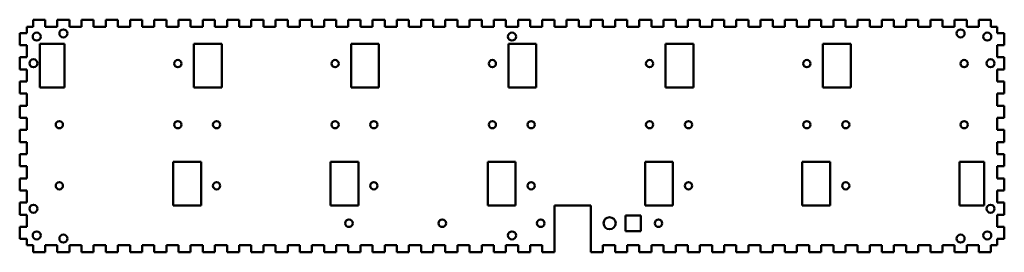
# Model space of a CAD drawing. Header units: millimetres. Extents: x 356 to 762, y 384 to 480.
import ezdxf

# ---------------------------------------------------------------- set-up
doc = ezdxf.new("R2010")
doc.units = ezdxf.units.MM
doc.header["$LTSCALE"] = 4
doc.layers.add('Visible (ANSI)', color=7, linetype='Continuous', lineweight=50)

msp = doc.modelspace()

# ---------------------------------------------------------------- linework, layer by layer
at = {"layer": 'Visible (ANSI)'}
for p, q in [((361.3, 476.8), (361.3, 479.8)), ((361.3, 479.8), (366.3, 479.8)), ((366.3, 476.8), (366.3, 479.8)), ((371.3, 476.8), (371.3, 479.8)), ((371.3, 479.8), (376.3, 479.8)), ((376.3, 476.8), (376.3, 479.8)), ((381.3, 476.8), (381.3, 479.8)), ((381.3, 479.8), (386.3, 479.8)), ((386.3, 476.8), (386.3, 479.8)), ((391.3, 476.8), (391.3, 479.8)), ((391.3, 479.8), (396.3, 479.8)), ((396.3, 476.8), (396.3, 479.8)), ((401.3, 476.8), (401.3, 479.8)), ((401.3, 479.8), (406.3, 479.8)), ((406.3, 476.8), (406.3, 479.8)), ((411.3, 476.8), (411.3, 479.8)), ((411.3, 479.8), (416.3, 479.8)), ((416.3, 476.8), (416.3, 479.8)), ((421.3, 476.8), (421.3, 479.8)), ((421.3, 479.8), (426.3, 479.8)), ((426.3, 476.8), (426.3, 479.8)), ((431.3, 476.8), (431.3, 479.8)), ((431.3, 479.8), (436.3, 479.8)), ((436.3, 476.8), (436.3, 479.8)), ((441.3, 476.8), (441.3, 479.8)), ((441.3, 479.8), (446.3, 479.8)), ((446.3, 476.8), (446.3, 479.8)), ((451.3, 476.8), (451.3, 479.8)), ((451.3, 479.8), (456.3, 479.8)), ((456.3, 476.8), (456.3, 479.8)), ((461.3, 476.8), (461.3, 479.8)), ((461.3, 479.8), (466.3, 479.8)), ((466.3, 476.8), (466.3, 479.8)), ((471.3, 476.8), (471.3, 479.8)), ((471.3, 479.8), (476.3, 479.8)), ((476.3, 476.8), (476.3, 479.8)), ((481.3, 476.8), (481.3, 479.8)), ((481.3, 479.8), (486.3, 479.8)), ((486.3, 476.8), (486.3, 479.8)), ((491.3, 476.8), (491.3, 479.8)), ((491.3, 479.8), (496.3, 479.8)), ((496.3, 476.8), (496.3, 479.8)), ((501.3, 476.8), (501.3, 479.8)), ((501.3, 479.8), (506.3, 479.8)), ((506.3, 476.8), (506.3, 479.8)), ((511.3, 476.8), (511.3, 479.8)), ((511.3, 479.8), (516.3, 479.8)), ((516.3, 476.8), (516.3, 479.8)), ((521.3, 476.8), (521.3, 479.8)), ((521.3, 479.8), (526.3, 479.8)), ((526.3, 476.8), (526.3, 479.8)), ((531.3, 476.8), (531.3, 479.8)), ((531.3, 479.8), (536.3, 479.8)), ((536.3, 476.8), (536.3, 479.8)), ((541.3, 476.8), (541.3, 479.8)), ((541.3, 479.8), (546.3, 479.8)), ((546.3, 476.8), (546.3, 479.8)), ((551.3, 476.8), (551.3, 479.8)), ((551.3, 479.8), (556.3, 479.8)), ((556.3, 476.8), (556.3, 479.8)), ((561.3, 476.8), (561.3, 479.8)), ((561.3, 479.8), (566.3, 479.8)), ((566.3, 476.8), (566.3, 479.8)), ((571.3, 476.8), (571.3, 479.8)), ((571.3, 479.8), (576.3, 479.8)), ((576.3, 476.8), (576.3, 479.8)), ((581.3, 476.8), (581.3, 479.8)), ((581.3, 479.8), (586.3, 479.8)), ((586.3, 476.8), (586.3, 479.8)), ((591.3, 476.8), (591.3, 479.8)), ((591.3, 479.8), (596.3, 479.8)), ((596.3, 476.8), (596.3, 479.8)), ((601.3, 476.8), (601.3, 479.8)), ((601.3, 479.8), (606.3, 479.8)), ((606.3, 476.8), (606.3, 479.8)), ((611.3, 476.8), (611.3, 479.8)), ((611.3, 479.8), (616.3, 479.8)), ((616.3, 476.8), (616.3, 479.8)), ((621.3, 476.8), (621.3, 479.8)), ((621.3, 479.8), (626.3, 479.8)), ((626.3, 476.8), (626.3, 479.8)), ((631.3, 476.8), (631.3, 479.8)), ((631.3, 479.8), (636.3, 479.8)), ((636.3, 476.8), (636.3, 479.8)), ((641.3, 476.8), (641.3, 479.8)), ((641.3, 479.8), (646.3, 479.8)), ((646.3, 476.8), (646.3, 479.8)), ((651.3, 476.8), (651.3, 479.8)), ((651.3, 479.8), (656.3, 479.8)), ((656.3, 476.8), (656.3, 479.8)), ((661.3, 476.8), (661.3, 479.8)), ((661.3, 479.8), (666.3, 479.8)), ((666.3, 476.8), (666.3, 479.8)), ((671.3, 476.8), (671.3, 479.8)), ((671.3, 479.8), (676.3, 479.8)), ((676.3, 476.8), (676.3, 479.8)), ((681.3, 476.8), (681.3, 479.8)), ((681.3, 479.8), (686.3, 479.8)), ((686.3, 476.8), (686.3, 479.8)), ((691.3, 476.8), (691.3, 479.8)), ((691.3, 479.8), (696.3, 479.8)), ((696.3, 476.8), (696.3, 479.8)), ((701.3, 476.8), (701.3, 479.8)), ((701.3, 479.8), (706.3, 479.8)), ((706.3, 476.8), (706.3, 479.8)), ((711.3, 476.8), (711.3, 479.8)), ((711.3, 479.8), (716.3, 479.8)), ((716.3, 476.8), (716.3, 479.8)), ((721.3, 476.8), (721.3, 479.8)), ((721.3, 479.8), (726.3, 479.8)), ((726.3, 476.8), (726.3, 479.8)), ((731.3, 476.8), (731.3, 479.8)), ((731.3, 479.8), (736.3, 479.8)), ((736.3, 476.8), (736.3, 479.8)), ((741.3, 476.8), (741.3, 479.8)), ((741.3, 479.8), (746.3, 479.8)), ((746.3, 476.8), (746.3, 479.8)), ((751.3, 476.8), (751.3, 479.8)), ((751.3, 479.8), (756.3, 479.8)), ((756.3, 476.8), (756.3, 479.8)), ((358.8, 476.8), (358.8, 474.3)), ((361.3, 476.8), (358.8, 476.8)), ((371.3, 476.8), (366.3, 476.8)), ((381.3, 476.8), (376.3, 476.8)), ((391.3, 476.8), (386.3, 476.8)), ((401.3, 476.8), (396.3, 476.8)), ((411.3, 476.8), (406.3, 476.8)), ((421.3, 476.8), (416.3, 476.8)), ((431.3, 476.8), (426.3, 476.8)), ((441.3, 476.8), (436.3, 476.8)), ((451.3, 476.8), (446.3, 476.8)), ((461.3, 476.8), (456.3, 476.8)), ((471.3, 476.8), (466.3, 476.8)), ((481.3, 476.8), (476.3, 476.8)), ((491.3, 476.8), (486.3, 476.8)), ((501.3, 476.8), (496.3, 476.8)), ((511.3, 476.8), (506.3, 476.8)), ((521.3, 476.8), (516.3, 476.8)), ((531.3, 476.8), (526.3, 476.8)), ((541.3, 476.8), (536.3, 476.8)), ((551.3, 476.8), (546.3, 476.8)), ((561.3, 476.8), (556.3, 476.8)), ((571.3, 476.8), (566.3, 476.8)), ((581.3, 476.8), (576.3, 476.8)), ((591.3, 476.8), (586.3, 476.8)), ((601.3, 476.8), (596.3, 476.8)), ((611.3, 476.8), (606.3, 476.8)), ((621.3, 476.8), (616.3, 476.8)), ((631.3, 476.8), (626.3, 476.8)), ((641.3, 476.8), (636.3, 476.8)), ((651.3, 476.8), (646.3, 476.8)), ((661.3, 476.8), (656.3, 476.8)), ((671.3, 476.8), (666.3, 476.8)), ((681.3, 476.8), (676.3, 476.8)), ((691.3, 476.8), (686.3, 476.8)), ((701.3, 476.8), (696.3, 476.8)), ((711.3, 476.8), (706.3, 476.8)), ((721.3, 476.8), (716.3, 476.8)), ((731.3, 476.8), (726.3, 476.8)), ((741.3, 476.8), (736.3, 476.8)), ((751.3, 476.8), (746.3, 476.8)), ((758.8, 476.8), (756.3, 476.8)), ((758.8, 474.3), (758.8, 476.8)), ((358.8, 474.3), (355.8, 474.3)), ((355.8, 469.3), (355.8, 474.3)), ((758.8, 474.3), (761.8, 474.3)), ((761.8, 474.3), (761.8, 469.3)), ((358.8, 469.3), (355.8, 469.3)), ((358.8, 469.3), (358.8, 464.3)), ((364.15, 469.8), (364.15, 451.8)), ((364.15, 469.8), (374.25, 469.8)), ((374.25, 469.8), (374.25, 451.8)), ((427.6, 469.8), (439.1, 469.8)), ((427.6, 451.8), (427.6, 469.8)), ((439.1, 469.8), (439.1, 451.8)), ((492.45, 469.8), (503.95, 469.8)), ((492.45, 451.8), (492.45, 469.8)), ((503.95, 469.8), (503.95, 451.8)), ((557.3, 469.8), (568.8, 469.8)), ((557.3, 451.8), (557.3, 469.8)), ((568.8, 469.8), (568.8, 451.8)), ((622.15, 469.8), (633.65, 469.8)), ((622.15, 451.8), (622.15, 469.8)), ((633.65, 469.8), (633.65, 451.8)), ((687, 469.8), (698.5, 469.8)), ((687, 451.8), (687, 469.8)), ((698.5, 469.8), (698.5, 451.8)), ((758.8, 464.3), (758.8, 469.3)), ((758.8, 469.3), (761.8, 469.3)), ((358.8, 464.3), (355.8, 464.3)), ((355.8, 459.3), (355.8, 464.3)), ((758.8, 464.3), (761.8, 464.3)), ((761.8, 464.3), (761.8, 459.3)), ((358.8, 459.3), (355.8, 459.3)), ((358.8, 459.3), (358.8, 454.3)), ((758.8, 454.3), (758.8, 459.3)), ((758.8, 459.3), (761.8, 459.3)), ((358.8, 454.3), (355.8, 454.3)), ((355.8, 449.3), (355.8, 454.3)), ((374.25, 451.8), (364.15, 451.8)), ((439.1, 451.8), (427.6, 451.8)), ((503.95, 451.8), (492.45, 451.8)), ((568.8, 451.8), (557.3, 451.8)), ((633.65, 451.8), (622.15, 451.8)), ((698.5, 451.8), (687, 451.8)), ((758.8, 454.3), (761.8, 454.3)), ((761.8, 454.3), (761.8, 449.3)), ((358.8, 449.3), (355.8, 449.3)), ((358.8, 449.3), (358.8, 444.3)), ((758.8, 444.3), (758.8, 449.3)), ((758.8, 449.3), (761.8, 449.3)), ((358.8, 444.3), (355.8, 444.3)), ((355.8, 439.3), (355.8, 444.3)), ((758.8, 444.3), (761.8, 444.3)), ((761.8, 444.3), (761.8, 439.3)), ((358.8, 439.3), (355.8, 439.3)), ((358.8, 439.3), (358.8, 434.3)), ((758.8, 434.3), (758.8, 439.3)), ((758.8, 439.3), (761.8, 439.3)), ((358.8, 434.3), (355.8, 434.3)), ((355.8, 429.3), (355.8, 434.3)), ((758.8, 434.3), (761.8, 434.3)), ((761.8, 434.3), (761.8, 429.3)), ((358.8, 429.3), (355.8, 429.3)), ((358.8, 429.3), (358.8, 424.3)), ((758.8, 424.3), (758.8, 429.3)), ((758.8, 429.3), (761.8, 429.3)), ((358.8, 424.3), (355.8, 424.3)), ((355.8, 419.3), (355.8, 424.3)), ((758.8, 424.3), (761.8, 424.3)), ((761.8, 424.3), (761.8, 419.3)), ((358.8, 419.3), (355.8, 419.3)), ((358.8, 419.3), (358.8, 414.3)), ((419.1, 403.14), (419.1, 421.14)), ((419.1, 421.14), (430.6, 421.14)), ((430.6, 421.14), (430.6, 403.14)), ((483.95, 403.14), (483.95, 421.14)), ((483.95, 421.14), (495.45, 421.14)), ((495.45, 421.14), (495.45, 403.14)), ((548.8, 403.14), (548.8, 421.14)), ((548.8, 421.14), (560.3, 421.14)), ((560.3, 421.14), (560.3, 403.14)), ((613.65, 403.14), (613.65, 421.14)), ((613.65, 421.14), (625.15, 421.14)), ((625.15, 421.14), (625.15, 403.14)), ((678.5, 403.14), (678.5, 421.14)), ((678.5, 421.14), (690, 421.14)), ((690, 421.14), (690, 403.14)), ((743.35, 403.14), (743.35, 421.14)), ((743.35, 421.14), (753.45, 421.14)), ((753.45, 403.14), (753.45, 421.14)), ((758.8, 414.3), (758.8, 419.3)), ((758.8, 419.3), (761.8, 419.3)), ((358.8, 414.3), (355.8, 414.3)), ((355.8, 409.3), (355.8, 414.3)), ((758.8, 414.3), (761.8, 414.3)), ((761.8, 414.3), (761.8, 409.3)), ((358.8, 409.3), (355.8, 409.3)), ((358.8, 409.3), (358.8, 404.3)), ((758.8, 404.3), (758.8, 409.3)), ((758.8, 409.3), (761.8, 409.3)), ((358.8, 404.3), (355.8, 404.3)), ((355.8, 399.3), (355.8, 404.3)), ((430.6, 403.14), (419.1, 403.14)), ((495.45, 403.14), (483.95, 403.14)), ((560.3, 403.14), (548.8, 403.14)), ((576.3, 403.14), (591.3, 403.14)), ((576.3, 383.8), (576.3, 403.14)), ((591.3, 403.14), (591.3, 383.8)), ((625.15, 403.14), (613.65, 403.14)), ((690, 403.14), (678.5, 403.14)), ((753.45, 403.14), (743.35, 403.14)), ((758.8, 404.3), (761.8, 404.3)), ((761.8, 404.3), (761.8, 399.3)), ((358.8, 399.3), (355.8, 399.3)), ((358.8, 399.3), (358.8, 394.3)), ((605.62, 398.99), (611.88, 398.99)), ((605.62, 392.59), (605.62, 398.99)), ((611.88, 398.99), (611.88, 392.59)), ((758.8, 394.3), (758.8, 399.3)), ((758.8, 399.3), (761.8, 399.3)), ((358.8, 394.3), (355.8, 394.3)), ((355.8, 389.3), (355.8, 394.3)), ((758.8, 394.3), (761.8, 394.3)), ((761.8, 394.3), (761.8, 389.3)), ((611.88, 392.59), (605.62, 392.59)), ((358.8, 389.3), (355.8, 389.3)), ((358.8, 389.3), (358.8, 386.8)), ((358.8, 386.8), (361.3, 386.8)), ((361.3, 386.8), (361.3, 383.8)), ((366.3, 386.8), (366.3, 383.8)), ((366.3, 386.8), (371.3, 386.8)), ((371.3, 386.8), (371.3, 383.8)), ((376.3, 386.8), (376.3, 383.8)), ((376.3, 386.8), (381.3, 386.8)), ((381.3, 386.8), (381.3, 383.8)), ((386.3, 386.8), (386.3, 383.8)), ((386.3, 386.8), (391.3, 386.8)), ((391.3, 386.8), (391.3, 383.8)), ((396.3, 386.8), (396.3, 383.8)), ((396.3, 386.8), (401.3, 386.8)), ((401.3, 386.8), (401.3, 383.8)), ((406.3, 386.8), (406.3, 383.8)), ((406.3, 386.8), (411.3, 386.8)), ((411.3, 386.8), (411.3, 383.8)), ((416.3, 386.8), (416.3, 383.8)), ((416.3, 386.8), (421.3, 386.8)), ((421.3, 386.8), (421.3, 383.8)), ((426.3, 386.8), (426.3, 383.8)), ((426.3, 386.8), (431.3, 386.8)), ((431.3, 386.8), (431.3, 383.8)), ((436.3, 386.8), (436.3, 383.8)), ((436.3, 386.8), (441.3, 386.8)), ((441.3, 386.8), (441.3, 383.8)), ((446.3, 386.8), (446.3, 383.8)), ((446.3, 386.8), (451.3, 386.8)), ((451.3, 386.8), (451.3, 383.8)), ((456.3, 386.8), (456.3, 383.8)), ((456.3, 386.8), (461.3, 386.8)), ((461.3, 386.8), (461.3, 383.8)), ((466.3, 386.8), (466.3, 383.8)), ((466.3, 386.8), (471.3, 386.8)), ((471.3, 386.8), (471.3, 383.8)), ((476.3, 386.8), (476.3, 383.8)), ((476.3, 386.8), (481.3, 386.8)), ((481.3, 386.8), (481.3, 383.8)), ((486.3, 386.8), (486.3, 383.8)), ((486.3, 386.8), (491.3, 386.8)), ((491.3, 386.8), (491.3, 383.8)), ((496.3, 386.8), (496.3, 383.8)), ((496.3, 386.8), (501.3, 386.8)), ((501.3, 386.8), (501.3, 383.8)), ((506.3, 386.8), (506.3, 383.8)), ((506.3, 386.8), (511.3, 386.8)), ((511.3, 386.8), (511.3, 383.8)), ((516.3, 386.8), (516.3, 383.8)), ((516.3, 386.8), (521.3, 386.8)), ((521.3, 386.8), (521.3, 383.8)), ((526.3, 386.8), (526.3, 383.8)), ((526.3, 386.8), (531.3, 386.8)), ((531.3, 386.8), (531.3, 383.8)), ((536.3, 386.8), (536.3, 383.8)), ((536.3, 386.8), (541.3, 386.8)), ((541.3, 386.8), (541.3, 383.8)), ((546.3, 386.8), (546.3, 383.8)), ((546.3, 386.8), (551.3, 386.8)), ((551.3, 386.8), (551.3, 383.8)), ((556.3, 386.8), (556.3, 383.8)), ((556.3, 386.8), (561.3, 386.8)), ((561.3, 386.8), (561.3, 383.8)), ((566.3, 386.8), (566.3, 383.8)), ((566.3, 386.8), (571.3, 386.8)), ((571.3, 386.8), (571.3, 383.8)), ((596.3, 386.8), (596.3, 383.8)), ((596.3, 386.8), (601.3, 386.8)), ((601.3, 386.8), (601.3, 383.8)), ((606.3, 386.8), (606.3, 383.8)), ((606.3, 386.8), (611.3, 386.8)), ((611.3, 386.8), (611.3, 383.8)), ((616.3, 386.8), (616.3, 383.8)), ((616.3, 386.8), (621.3, 386.8)), ((621.3, 386.8), (621.3, 383.8)), ((626.3, 386.8), (626.3, 383.8)), ((626.3, 386.8), (631.3, 386.8)), ((631.3, 386.8), (631.3, 383.8)), ((636.3, 386.8), (636.3, 383.8)), ((636.3, 386.8), (641.3, 386.8)), ((641.3, 386.8), (641.3, 383.8)), ((646.3, 386.8), (646.3, 383.8)), ((646.3, 386.8), (651.3, 386.8)), ((651.3, 386.8), (651.3, 383.8)), ((656.3, 386.8), (656.3, 383.8)), ((656.3, 386.8), (661.3, 386.8)), ((661.3, 386.8), (661.3, 383.8)), ((666.3, 386.8), (666.3, 383.8)), ((666.3, 386.8), (671.3, 386.8)), ((671.3, 386.8), (671.3, 383.8)), ((676.3, 386.8), (676.3, 383.8)), ((676.3, 386.8), (681.3, 386.8)), ((681.3, 386.8), (681.3, 383.8)), ((686.3, 386.8), (686.3, 383.8)), ((686.3, 386.8), (691.3, 386.8)), ((691.3, 386.8), (691.3, 383.8)), ((696.3, 386.8), (696.3, 383.8)), ((696.3, 386.8), (701.3, 386.8)), ((701.3, 386.8), (701.3, 383.8)), ((706.3, 386.8), (706.3, 383.8)), ((706.3, 386.8), (711.3, 386.8)), ((711.3, 386.8), (711.3, 383.8)), ((716.3, 386.8), (716.3, 383.8)), ((716.3, 386.8), (721.3, 386.8)), ((721.3, 386.8), (721.3, 383.8)), ((726.3, 386.8), (726.3, 383.8)), ((726.3, 386.8), (731.3, 386.8)), ((731.3, 386.8), (731.3, 383.8)), ((736.3, 386.8), (736.3, 383.8)), ((736.3, 386.8), (741.3, 386.8)), ((741.3, 386.8), (741.3, 383.8)), ((746.3, 386.8), (746.3, 383.8)), ((746.3, 386.8), (751.3, 386.8)), ((751.3, 386.8), (751.3, 383.8)), ((756.3, 386.8), (756.3, 383.8)), ((756.3, 386.8), (758.8, 386.8)), ((758.8, 386.8), (758.8, 389.3)), ((758.8, 389.3), (761.8, 389.3)), ((366.3, 383.8), (361.3, 383.8)), ((376.3, 383.8), (371.3, 383.8)), ((386.3, 383.8), (381.3, 383.8)), ((396.3, 383.8), (391.3, 383.8)), ((406.3, 383.8), (401.3, 383.8)), ((416.3, 383.8), (411.3, 383.8)), ((426.3, 383.8), (421.3, 383.8)), ((436.3, 383.8), (431.3, 383.8)), ((446.3, 383.8), (441.3, 383.8)), ((456.3, 383.8), (451.3, 383.8)), ((466.3, 383.8), (461.3, 383.8)), ((476.3, 383.8), (471.3, 383.8)), ((486.3, 383.8), (481.3, 383.8)), ((496.3, 383.8), (491.3, 383.8)), ((506.3, 383.8), (501.3, 383.8)), ((516.3, 383.8), (511.3, 383.8)), ((526.3, 383.8), (521.3, 383.8)), ((536.3, 383.8), (531.3, 383.8)), ((546.3, 383.8), (541.3, 383.8)), ((556.3, 383.8), (551.3, 383.8)), ((566.3, 383.8), (561.3, 383.8)), ((576.3, 383.8), (571.3, 383.8)), ((596.3, 383.8), (591.3, 383.8)), ((606.3, 383.8), (601.3, 383.8)), ((616.3, 383.8), (611.3, 383.8)), ((626.3, 383.8), (621.3, 383.8)), ((636.3, 383.8), (631.3, 383.8)), ((646.3, 383.8), (641.3, 383.8)), ((656.3, 383.8), (651.3, 383.8)), ((666.3, 383.8), (661.3, 383.8)), ((676.3, 383.8), (671.3, 383.8)), ((686.3, 383.8), (681.3, 383.8)), ((696.3, 383.8), (691.3, 383.8)), ((706.3, 383.8), (701.3, 383.8)), ((716.3, 383.8), (711.3, 383.8)), ((726.3, 383.8), (721.3, 383.8)), ((736.3, 383.8), (731.3, 383.8)), ((746.3, 383.8), (741.3, 383.8)), ((756.3, 383.8), (751.3, 383.8))]:
    msp.add_line(p, q, dxfattribs=at)
for centre, radius in [((373.8, 474.12), 1.65), ((743.8, 474.12), 1.65), ((362.8, 472.8), 1.65), ((558.8, 472.8), 1.65), ((754.8, 472.8), 1.65), ((361.48, 461.8), 1.65), ((421, 461.67), 1.5), ((485.85, 461.67), 1.5), ((550.7, 461.67), 1.5), ((615.55, 461.67), 1.5), ((680.4, 461.67), 1.5), ((745.25, 461.67), 1.5), ((756.13, 461.8), 1.65), ((372.15, 436.47), 1.5), ((421, 436.47), 1.5), ((437, 436.47), 1.5), ((485.85, 436.47), 1.5), ((501.85, 436.47), 1.5), ((550.7, 436.47), 1.5), ((566.7, 436.47), 1.5), ((615.55, 436.47), 1.5), ((631.55, 436.47), 1.5), ((680.4, 436.47), 1.5), ((696.4, 436.47), 1.5), ((745.25, 436.47), 1.5), ((372.15, 411.27), 1.5), ((437, 411.27), 1.5), ((501.85, 411.27), 1.5), ((566.7, 411.27), 1.5), ((631.55, 411.27), 1.5), ((696.4, 411.27), 1.5), ((361.48, 401.8), 1.65), ((756.13, 401.8), 1.65), ((599.05, 395.79), 2.5), ((491.55, 395.8), 1.55), ((530.05, 395.8), 1.55), ((570.65, 395.8), 1.55), ((619.2, 395.8), 1.55), ((362.8, 390.8), 1.65), ((373.8, 389.48), 1.65), ((558.8, 390.8), 1.65), ((743.8, 389.48), 1.65), ((754.8, 390.8), 1.65)]:
    msp.add_circle(centre, radius, dxfattribs=at)

doc.saveas('drawing.dxf')
